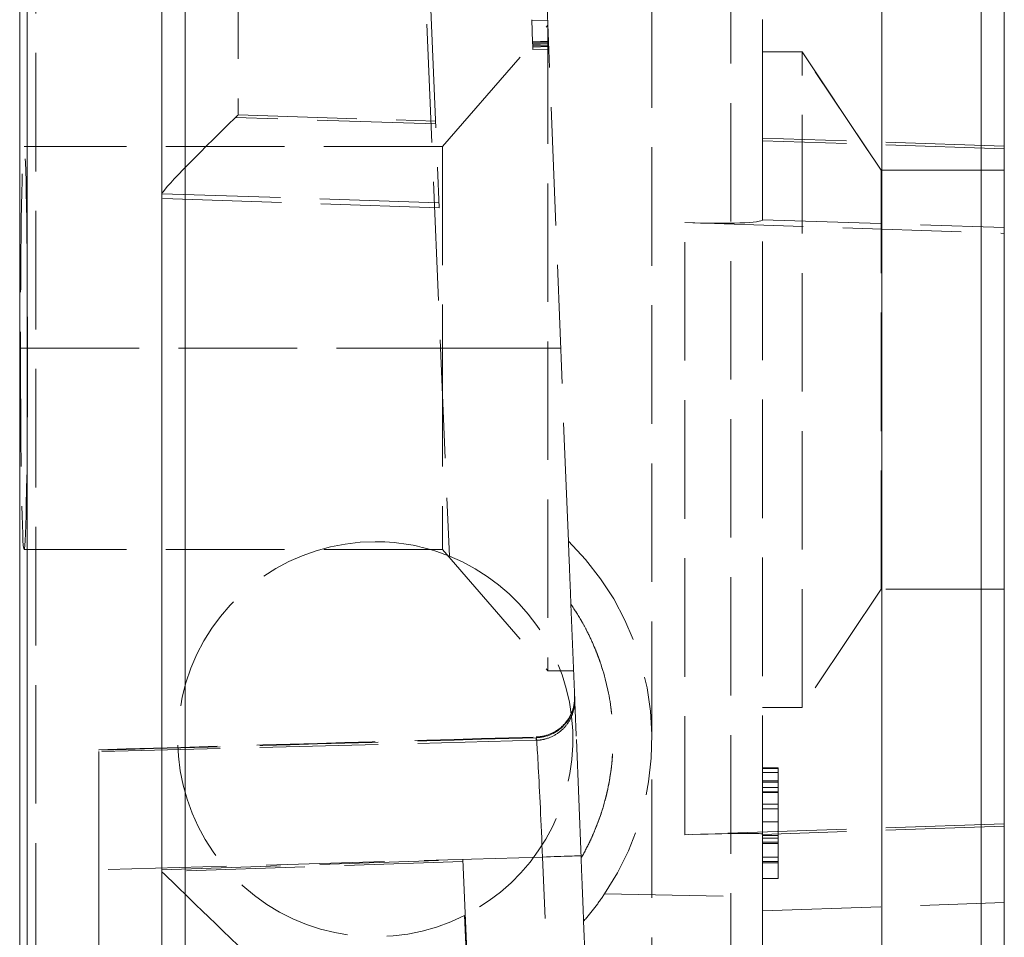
# Model space of a CAD drawing. Header units: millimetres. Extents: x -12.5 to 0, y -24 to 28.
# Tile 1 of 3: x -12.5 to 0, y -7.1 to 4.6. Entities that reach past the tile are written whole.
import ezdxf

# ---------------------------------------------------------------- set-up
doc = ezdxf.new("R2010")
doc.units = ezdxf.units.MM
doc.header["$LTSCALE"] = 10
doc.linetypes.add('ALLCAD_Strich', pattern=[0.2, 0.15, -0.05])
doc.layers.add('BESCH_KONT_verb_schn_seit_2d', color=160, linetype='Continuous')

msp = doc.modelspace()

# ---------------------------------------------------------------- linework, layer by layer
at = {"layer": 'BESCH_KONT_verb_schn_seit_2d', "linetype": 'Continuous', "lineweight": 0, "extrusion": (-1.094764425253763e-47, 1, -2.220446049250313e-16)}
for p, q in [((-0.2947642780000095, 27.45316593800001), (-0.2947642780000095, -22.97500000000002)), ((-7.105427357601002e-15, 27.453166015), (-7.105427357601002e-15, -22.97500000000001)), ((-12.46000000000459, 24.54999999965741), (-12.46000000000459, -22.55)), ((-12.36661540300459, 23.47391814), (-12.36661540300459, -21.47391813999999)), ((-10.66000000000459, -21.47391814), (-10.66000000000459, 23.47391813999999)), ((-10.36523572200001, -19.81929261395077), (-10.36523572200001, 8.977509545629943)), ((-1.550000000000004, 8.975000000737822), (-1.550000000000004, -22.975))]:
    msp.add_line(p, q, dxfattribs=at)
at = {"layer": 'BESCH_KONT_verb_schn_seit_2d', "linetype": 'ALLCAD_Strich', "lineweight": 0, "extrusion": (-1.094764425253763e-47, 1, -2.220446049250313e-16)}
for p, q in [((-7.105427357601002e-15, -22.97500000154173), (-7.105427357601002e-15, 27.45316601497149)), ((-4.460000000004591, -20.55854975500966), (-4.460000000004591, 23.46286749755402)), ((-3.460000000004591, 23.501519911), (-3.460000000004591, -7.934285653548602)), ((-12.2566484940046, -21.36395123), (-12.2566484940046, 23.36395123)), ((-7.510979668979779, 10.68182375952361), (-7.149788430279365, 2.175770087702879)), ((-3.060000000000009, 3.056724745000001), (-3.060000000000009, 9.917238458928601)), ((-9.694899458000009, 9.560877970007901), (-9.694899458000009, 3.351702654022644)), ((-7.478337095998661, 8.49683860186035), (-7.022745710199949, -2.23233859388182)), ((-5.516223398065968, -2.044415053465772), (-5.799698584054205, 5.04246458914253)), ((-5.968999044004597, 4.270977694), (-5.980407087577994, 4.556178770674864)), ((-5.979824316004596, 4.541609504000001), (-5.779872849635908, 4.546821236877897)), ((-7.109999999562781, 2.949999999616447), (-5.777400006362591, 4.484999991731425)), ((-5.777400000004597, 4.484571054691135), (-5.777400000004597, -3.684999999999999)), ((-5.969169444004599, 4.275237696), (-5.769448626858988, 4.286215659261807)), ((-5.968999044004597, 4.270977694), (-5.769269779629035, 4.281744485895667)), ((-5.967177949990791, 4.22545035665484), (-5.968999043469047, 4.270977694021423)), ((-5.968459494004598, 4.257488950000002), (-5.768758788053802, 4.268969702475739)), ((-5.968280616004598, 4.253017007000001), (-5.768579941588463, 4.264498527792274)), ((-5.96783545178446, 4.241887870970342), (-5.767980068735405, 4.249488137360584)), ((-5.967177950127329, 4.225450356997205), (-5.767200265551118, 4.230006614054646)), ((-5.966579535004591, 4.210489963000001), (-5.967177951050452, 4.225450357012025)), ((-5.966921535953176, 4.219039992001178), (-5.766944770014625, 4.223619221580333)), ((-5.966579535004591, 4.210489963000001), (-5.766599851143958, 4.214996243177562)), ((-5.965360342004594, 4.180010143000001), (-5.765386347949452, 4.184656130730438)), ((-5.765282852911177, 4.182071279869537), (-5.965261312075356, 4.177534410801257)), ((-3.060000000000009, 4.150000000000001), (-2.560000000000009, 4.150000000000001)), ((-2.560000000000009, 4.150000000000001), (-3.060000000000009, 4.150000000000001)), ((-2.560000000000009, 4.150000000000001), (-1.560000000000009, 2.650000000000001)), ((-2.560000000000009, -4.149999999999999), (-2.560000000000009, 4.150000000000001)), ((-1.56000000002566, 2.6499999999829), (-2.560000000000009, 4.150000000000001)), ((-7.194853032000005, 3.237041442), (-9.728280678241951, 3.319353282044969)), ((-9.694899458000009, 3.351702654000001), (-7.196274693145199, 3.270521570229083)), ((-7.105427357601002e-15, 2.957325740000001), (-3.060000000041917, 3.056724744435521)), ((-3.060000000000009, 3.021809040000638), (-3.060000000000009, 3.05672474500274)), ((-7.105427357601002e-15, 2.922410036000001), (-3.05999999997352, 3.021809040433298)), ((-3.060000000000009, 2.024890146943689), (-3.060000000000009, 3.021809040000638)), ((-7.110000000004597, 2.95), (-12.4050165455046, 2.95)), ((-7.110000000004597, 2.95), (-7.110000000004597, 0.4000000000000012)), ((-1.560000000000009, 2.650000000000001), (-7.105427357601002e-15, 2.650000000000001)), ((-1.560000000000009, -2.649999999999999), (-1.560000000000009, 2.650000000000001)), ((-7.105427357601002e-15, 2.650000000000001), (-1.560000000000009, 2.650000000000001)), ((-7.149788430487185, 2.175770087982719), (-10.66000000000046, 2.294062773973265)), ((-10.6599996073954, 2.352608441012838), (-7.152462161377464, 2.238736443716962)), ((-3.060000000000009, 2.023586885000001), (-3.060000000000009, 2.024890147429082)), ((-3.060000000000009, 2.024890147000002), (4.190781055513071e-11, 1.925491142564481)), ((-3.060000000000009, -5.750775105), (-3.060000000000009, 2.023586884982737)), ((-4.042547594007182, 1.988109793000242), (5.911715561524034e-12, 1.851884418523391)), ((-4.042547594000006, -5.758906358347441), (-4.042547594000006, 1.988109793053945)), ((-12.44952696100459, 0.4000000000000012), (-7.110000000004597, 0.4000000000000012)), ((-7.110000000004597, 0.4000000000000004), (-7.110000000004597, -2.149999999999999)), ((-5.777400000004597, 0.4000000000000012), (-7.110000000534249, 0.4000000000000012)), ((-5.614000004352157, 0.4000000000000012), (-5.777400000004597, 0.4000000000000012)), ((-7.110000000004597, -2.149999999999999), (-12.40501654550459, -2.149999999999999)), ((-7.109999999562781, -2.149999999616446), (-5.777399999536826, -3.68499999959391)), ((-1.56000000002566, -2.649999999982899), (-2.560000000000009, -4.149999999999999)), ((-7.105427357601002e-15, -2.649999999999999), (-1.560000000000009, -2.649999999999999)), ((-5.355836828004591, -6.054079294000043), (-5.484295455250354, -2.842613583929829)), ((-5.777400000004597, -3.684999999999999), (-5.450600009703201, -3.684999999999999)), ((-2.560000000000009, -4.149999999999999), (-3.060000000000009, -4.149999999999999)), ((-5.922613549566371, -4.563266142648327), (-11.4600000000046, -4.708267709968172)), ((-5.922613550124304, -4.563266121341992), (-5.923892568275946, -4.531290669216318)), ((-11.45999999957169, -6.203946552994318), (-11.46000000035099, -4.682514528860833)), ((-11.46000000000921, -4.688330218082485), (-11.46000000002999, -4.682514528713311)), ((-2.860000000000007, -4.912655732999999), (-3.060000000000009, -4.912655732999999)), ((-2.860000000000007, -4.920716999), (-3.060000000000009, -4.920716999)), ((-2.860000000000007, -4.972309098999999), (-3.060000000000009, -4.972309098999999)), ((-2.860000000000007, -4.912655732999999), (-2.860000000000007, -4.972309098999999)), ((-2.860000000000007, -5.075896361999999), (-3.060000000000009, -5.075896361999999)), ((-2.860000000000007, -5.092018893), (-3.060000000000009, -5.092018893)), ((-2.860000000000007, -5.092018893), (-2.860000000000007, -5.160136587)), ((-2.860000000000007, -5.160136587), (-3.060000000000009, -5.160136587)), ((-2.860000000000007, -5.217371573), (-3.060000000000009, -5.217371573)), ((-2.860000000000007, -5.225432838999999), (-3.060000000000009, -5.225432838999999)), ((-2.860000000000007, -5.369729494), (-3.060000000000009, -5.369729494)), ((-2.860000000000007, -5.429382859), (-3.060000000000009, -5.429382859)), ((-2.860000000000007, -5.429382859), (-2.860000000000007, -5.595444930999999)), ((-2.860000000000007, -5.595444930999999), (-3.060000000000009, -5.595444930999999)), ((-2.860000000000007, -5.595444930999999), (-2.860000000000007, -6.310882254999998)), ((1.968203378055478e-11, -5.61940363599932), (-4.042547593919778, -5.758906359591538)), ((-7.105427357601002e-15, -5.650305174), (-3.060000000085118, -5.754490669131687)), ((-3.060000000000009, -5.754490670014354), (-3.060000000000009, -5.750775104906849)), ((-3.060000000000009, -6.720210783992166), (-3.060000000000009, -5.754490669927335)), ((-2.860000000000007, -5.766746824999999), (-3.060000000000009, -5.766746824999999)), ((-2.860000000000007, -5.802216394), (-3.060000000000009, -5.802216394)), ((-2.860000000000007, -5.850987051), (-3.060000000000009, -5.850987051)), ((-2.860000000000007, -5.870334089), (-3.060000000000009, -5.870334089)), ((-5.84339202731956, -6.040669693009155), (-11.45999999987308, -6.203946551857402)), ((-10.65999999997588, -6.204640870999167), (-6.852846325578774, -6.073263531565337)), ((-6.851807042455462, -6.09773863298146), (-10.65970393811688, -6.227378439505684)), ((-6.852846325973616, -6.073263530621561), (-6.491816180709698, -14.57552345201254)), ((-5.732300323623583, -8.817962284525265), (-5.843392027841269, -6.040669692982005)), ((-2.860000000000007, -6.041635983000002), (-3.060000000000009, -6.041635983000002)), ((-2.860000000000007, -6.096049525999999), (-3.060000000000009, -6.096049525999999)), ((-11.4600000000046, -6.203946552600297), (-11.4600000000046, -10.96296798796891)), ((-2.860000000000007, -6.112172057), (-3.060000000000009, -6.112172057)), ((-2.860000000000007, -6.310882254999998), (-3.060000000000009, -6.310882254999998)), ((-5.059334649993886, -6.508606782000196), (-3.460000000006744, -6.537968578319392)), ((-3.059999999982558, -6.720210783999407), (5.197620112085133e-11, -6.61602528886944)), ((-3.060000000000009, -13.60191915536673), (-3.060000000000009, -6.720210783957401)), ((-6.829644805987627, -6.779864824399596), (-6.244562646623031, -20.55854975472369)), ((-5.32390463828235, -6.852384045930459), (-5.323904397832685, -6.852390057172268)), ((-5.323904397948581, -6.852390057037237), (-5.265609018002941, -8.309774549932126))]:
    msp.add_line(p, q, dxfattribs=at)
at = {"layer": 'BESCH_KONT_verb_schn_seit_2d', "linetype": 'ALLCAD_Strich', "lineweight": 0}
for start, end in [(90, 296.8812006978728), (67.9817617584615, 90)]:
    msp.add_arc((-7.960000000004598, -4.55), 2.5, start, end, dxfattribs=at)
at = {"layer": 'BESCH_KONT_verb_schn_seit_2d', "linetype": 'ALLCAD_Strich', "lineweight": 0, "extrusion": (-2.220446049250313e-16, -2.220446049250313e-16, -1)}
for centre, radius, start, end in [((7.960000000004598, -4.55), 3.500000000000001, 134.2845191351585, 214.0282735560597), ((7.960000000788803, -4.549999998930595), 2.500000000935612, 112.0182385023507, 243.1187992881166)]:
    msp.add_arc(centre, radius, start, end, dxfattribs=at)
at = {"layer": 'BESCH_KONT_verb_schn_seit_2d', "linetype": 'ALLCAD_Strich', "lineweight": 0}
for centre, major_axis, ratio, start_param, end_param in [((-9.660000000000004, 3.31830458), (-0.999436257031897, -0.9674916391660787), 0.03470142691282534, -1.536045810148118, -0.03485612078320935), ((-9.667055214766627, 3.327901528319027), (0.7804052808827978, 0.7548221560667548), 0.0335871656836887, 1.573989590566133, 1.616818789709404), ((-4.060000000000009, 2.058503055), (0.9999970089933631, -0.03508677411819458), 0.06970912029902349, -1.550897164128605, 0.002445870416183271), ((-5.937012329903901, -4.034688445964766), (0.499600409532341, 0.01998397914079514), 0.9935499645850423, -1.584274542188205, 5.09654283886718e-07), ((-5.857588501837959, -6.020421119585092), (0.06521815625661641, -1.498844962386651), 0.008867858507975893, -4.726284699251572, -3.028062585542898), ((-9.660000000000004, -7.193579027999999), (0.9999995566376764, -0.9665339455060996), 0.0009744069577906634, -3.116316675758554, -1.604761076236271)]:
    msp.add_ellipse(centre, major_axis=major_axis, ratio=ratio, start_param=start_param, end_param=end_param, dxfattribs=at)
at = {"layer": 'BESCH_KONT_verb_schn_seit_2d', "linetype": 'ALLCAD_Strich', "lineweight": 0, "extrusion": (-2.220446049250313e-16, -2.220446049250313e-16, -1)}
for centre, major_axis, ratio, start_param, end_param in [((-9.660000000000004, 3.31830458), (0.999436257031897, 0.9674916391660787), 0.03470142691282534, -1.605546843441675, -1.572123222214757), ((-12.40501654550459, 0.4000000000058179), (-1.990072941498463e-14, -2.549999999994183), 0.01745506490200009, -4.712388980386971, 1.570796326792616), ((-5.85648050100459, -6.047983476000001), (0.4996004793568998, 0.0199840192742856), 0.0135744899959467, -1.544052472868, -1.990589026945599e-09), ((-9.660000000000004, -6.191787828), (-0.9999995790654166, -0.0349860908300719), 0.02622796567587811, -0.02341656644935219, 0.0009176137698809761)]:
    msp.add_ellipse(centre, major_axis=major_axis, ratio=ratio, start_param=start_param, end_param=end_param, dxfattribs=at)
at = {"layer": 'BESCH_KONT_verb_schn_seit_2d', "linetype": 'ALLCAD_Strich', "lineweight": 0, "extrusion": (-2.220446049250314e-16, -2.220446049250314e-16, -1)}
for centre, major_axis, ratio, start_param, end_param in [((28.31012986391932, 1232.690418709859), (-3857.344921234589, -135.1416572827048), 0.3201052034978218, -1.55070736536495, -1.549272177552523), ((-4.060000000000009, -5.785741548), (-0.9999995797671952, -0.0349904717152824), 0.02619688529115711, 1.589166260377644, 3.142509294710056)]:
    msp.add_ellipse(centre, major_axis=major_axis, ratio=ratio, start_param=start_param, end_param=end_param, dxfattribs=at)
at = {"layer": 'BESCH_KONT_verb_schn_seit_2d', "linetype": 'ALLCAD_Strich', "lineweight": 0}
for points, knots in [([(-5.965261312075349, 4.177534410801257), (-5.965261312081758, 4.177534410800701), (-5.965275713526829, 4.177894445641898), (-5.96530878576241, 4.178721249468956), (-5.965397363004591, 4.180935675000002), (-5.965563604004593, 4.185091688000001), (-5.965731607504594, 4.189291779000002), (-5.965899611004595, 4.193491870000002), (-5.966117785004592, 4.198946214), (-5.966191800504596, 4.200796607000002), (-5.966265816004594, 4.202647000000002), (-5.966292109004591, 4.203304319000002), (-5.966319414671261, 4.203986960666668), (-5.966374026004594, 4.205352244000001), (-5.966480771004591, 4.208020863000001), (-5.966506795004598, 4.208671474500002), (-5.966532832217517, 4.20932241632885), (-5.966546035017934, 4.209680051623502), (-5.966579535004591, 4.210489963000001)], [2.131129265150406e-05, 2.131129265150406e-05, 2.131129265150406e-05, 2.131129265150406e-05, 3.418493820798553e-05, 3.418493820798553e-05, 3.418493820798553e-05, 6.866437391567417e-05, 6.866437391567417e-05, 6.866437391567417e-05, 0.0001031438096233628, 0.0001031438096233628, 0.0001031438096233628, 0.0001376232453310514, 0.0001376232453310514, 0.0001376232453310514, 0.0002065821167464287, 0.0002065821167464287, 0.0002065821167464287, 0.000275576, 0.000275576, 0.000275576, 0.000275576]), ([(-5.484295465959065, -2.842613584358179), (-5.487849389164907, -2.753765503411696), (-5.491438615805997, -2.664034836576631), (-5.498192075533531, -2.495198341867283), (-5.501430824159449, -2.414229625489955), (-5.507574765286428, -2.260631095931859), (-5.510106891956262, -2.197327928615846), (-5.51337005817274, -2.115748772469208), (-5.51448648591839, -2.087838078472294), (-5.515879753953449, -2.053006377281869), (-5.516223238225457, -2.044419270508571), (-5.516223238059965, -2.04441927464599)], [9.999996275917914e-07, 9.999996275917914e-07, 9.999996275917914e-07, 9.999996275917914e-07, 0.02667671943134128, 0.02667671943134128, 0.05166887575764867, 0.05166887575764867, 0.07809459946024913, 0.07809459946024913, 0.09712944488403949, 0.09712944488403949, 0.1137606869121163, 0.1137606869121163, 0.1137606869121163, 0.1137606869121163]), ([(-5.48429546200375, -2.842613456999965), (-5.43376973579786, -2.915635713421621), (-5.386480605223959, -2.990902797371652), (-5.342625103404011, -3.068129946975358), (-5.251148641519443, -3.229215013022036), (-5.17461126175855, -3.398827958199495), (-5.114355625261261, -3.574055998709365), (-5.050463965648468, -3.759857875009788), (-5.004878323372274, -3.95197295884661), (-4.978488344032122, -4.146696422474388), (-4.951610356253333, -4.345020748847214), (-4.94464453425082, -4.546050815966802), (-4.957730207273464, -4.745759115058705), (-4.970578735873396, -4.941848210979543), (-5.002758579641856, -5.136663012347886), (-5.05363858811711, -5.326445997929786), (-5.101624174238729, -5.505432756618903), (-5.166242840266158, -5.679943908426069), (-5.246355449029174, -5.846979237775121), (-5.280134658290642, -5.917409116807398), (-5.316668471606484, -5.986509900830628), (-5.355836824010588, -6.054079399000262)], [0, 0, 0, 0, 0.07856971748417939, 0.07856971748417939, 0.07856971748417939, 0.2424551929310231, 0.2424551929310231, 0.2424551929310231, 0.416230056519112, 0.416230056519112, 0.416230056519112, 0.5932183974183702, 0.5932183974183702, 0.5932183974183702, 0.7669992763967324, 0.7669992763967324, 0.7669992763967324, 0.9308942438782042, 0.9308942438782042, 0.9308942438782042, 1, 1, 1, 1]), ([(-5.484295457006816, -2.842613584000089), (-5.433593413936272, -2.915939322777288), (-5.386378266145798, -2.991114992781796), (-5.342634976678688, -3.068135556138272), (-5.320042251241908, -3.107915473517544), (-5.298377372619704, -3.148188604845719), (-5.277643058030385, -3.18895499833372), (-5.2472033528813, -3.248803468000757), (-5.218764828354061, -3.309714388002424), (-5.192327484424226, -3.37168775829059), (-5.179108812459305, -3.402674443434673), (-5.166390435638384, -3.4339267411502), (-5.154172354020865, -3.465444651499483), (-5.148063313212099, -3.481203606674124), (-5.142079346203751, -3.49702896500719), (-5.136220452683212, -3.512920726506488), (-5.130361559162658, -3.528812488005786), (-5.125130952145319, -3.543332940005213), (-5.119018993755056, -3.560795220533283), (-5.117470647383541, -3.565218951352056), (-5.115933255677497, -3.569645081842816), (-5.114406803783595, -3.574073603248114), (-5.050020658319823, -3.760869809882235), (-5.004870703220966, -3.951827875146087), (-4.978497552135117, -4.146697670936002), (-4.966006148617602, -4.238995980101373), (-4.957767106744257, -4.332187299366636), (-4.953877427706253, -4.426271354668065), (-4.949448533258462, -4.533398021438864), (-4.950684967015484, -4.639896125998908), (-4.957559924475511, -4.745770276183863), (-4.960229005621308, -4.786874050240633), (-4.963750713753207, -4.827883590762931), (-4.968126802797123, -4.868798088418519), (-4.975950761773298, -4.941948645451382), (-4.986499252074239, -5.014797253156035), (-4.999772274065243, -5.087343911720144), (-5.006408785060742, -5.123617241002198), (-5.013726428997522, -5.159815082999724), (-5.021725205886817, -5.195937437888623), (-5.025724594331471, -5.213998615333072), (-5.029894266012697, -5.232040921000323), (-5.034234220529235, -5.250064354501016), (-5.038574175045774, -5.26808778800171), (-5.043469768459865, -5.287573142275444), (-5.04776181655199, -5.304078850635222), (-5.049702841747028, -5.3115433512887), (-5.051671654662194, -5.318996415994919), (-5.053668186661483, -5.32643806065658), (-5.078492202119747, -5.418964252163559), (-5.107587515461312, -5.509727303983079), (-5.140829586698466, -5.598766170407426), (-5.159176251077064, -5.647907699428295), (-5.178789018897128, -5.696523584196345), (-5.199667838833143, -5.744614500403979), (-5.214595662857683, -5.77899827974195), (-5.230170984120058, -5.813113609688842), (-5.246398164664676, -5.846958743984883), (-5.280059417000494, -5.917166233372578), (-5.316521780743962, -5.986213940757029), (-5.35583682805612, -6.054079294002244)], [0, 0, 0, 0, 0.08242748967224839, 0.08242748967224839, 0.08242748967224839, 0.125, 0.125, 0.125, 0.1875, 0.1875, 0.1875, 0.21875, 0.21875, 0.21875, 0.234375, 0.234375, 0.234375, 0.25, 0.25, 0.25, 0.253958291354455, 0.253958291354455, 0.253958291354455, 0.4209200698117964, 0.4209200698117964, 0.4209200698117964, 0.5, 0.5, 0.5, 0.5900425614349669, 0.5900425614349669, 0.5900425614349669, 0.625, 0.625, 0.625, 0.6875, 0.6875, 0.6875, 0.71875, 0.71875, 0.71875, 0.734375, 0.734375, 0.734375, 0.75, 0.75, 0.75, 0.757066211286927, 0.757066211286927, 0.757066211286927, 0.8449244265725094, 0.8449244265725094, 0.8449244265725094, 0.8934143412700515, 0.8934143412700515, 0.8934143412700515, 0.9280833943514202, 0.9280833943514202, 0.9280833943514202, 1, 1, 1, 1]), ([(-5.922804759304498, -4.521574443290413), (-5.868802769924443, -4.519983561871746), (-5.814370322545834, -4.509388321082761), (-5.713951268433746, -4.472157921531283), (-5.666582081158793, -4.445353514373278), (-5.58367568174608, -4.379015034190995), (-5.547114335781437, -4.338646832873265), (-5.489267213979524, -4.249568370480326), (-5.467261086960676, -4.1997496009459), (-5.447159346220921, -4.122934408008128), (-5.442500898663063, -4.096887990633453), (-5.438627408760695, -4.05749362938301), (-5.437854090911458, -4.044206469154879), (-5.437520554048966, -4.025941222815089), (-5.437504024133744, -4.020960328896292), (-5.437605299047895, -4.012245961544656), (-5.437691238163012, -4.008492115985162), (-5.437829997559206, -4.004415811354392), (-5.437842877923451, -4.004049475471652), (-5.437861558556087, -4.003533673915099), (-5.437867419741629, -4.003374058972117), (-5.437878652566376, -4.003071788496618), (-5.437884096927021, -4.002927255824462), (-5.437893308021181, -4.002684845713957), (-5.437897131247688, -4.002585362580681), (-5.437905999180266, -4.002355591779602), (-5.437909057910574, -4.002277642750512), (-5.437929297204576, -4.001761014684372), (-5.437922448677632, -4.001937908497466), (-5.437922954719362, -4.001925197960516), (-5.437922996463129, -4.001924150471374), (-5.43792299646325, -4.001924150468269), (-5.437922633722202, -4.001933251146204), (-5.437919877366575, -4.002002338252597), (-5.437914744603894, -4.002130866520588), (-5.437886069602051, -4.002848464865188), (-5.437844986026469, -4.003875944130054), (-5.437604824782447, -4.009880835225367), (-5.437252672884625, -4.01868378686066), (-5.435246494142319, -4.068836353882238), (-5.432331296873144, -4.141718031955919), (-5.425258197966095, -4.318544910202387), (-5.42164540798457, -4.408864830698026), (-5.417518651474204, -4.512033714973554)], [0, 0, 0, 0, 0.1620762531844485, 0.1620762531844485, 0.3212955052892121, 0.3212955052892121, 0.4806172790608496, 0.4806172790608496, 0.6399353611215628, 0.6399353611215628, 0.7188228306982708, 0.7188228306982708, 0.758688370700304, 0.758688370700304, 0.7736277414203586, 0.7736277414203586, 0.7848335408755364, 0.7848335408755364, 0.7859361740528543, 0.7859361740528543, 0.7864376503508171, 0.7864376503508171, 0.7869431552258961, 0.7869431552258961, 0.7874506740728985, 0.7874506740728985, 0.7884669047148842, 0.7884669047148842, 0.796537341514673, 0.796537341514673, 0.7986223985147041, 0.7986223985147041, 0.8049254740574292, 0.8049254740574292, 0.8300901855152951, 0.8300901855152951, 0.905595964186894, 0.905595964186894, 1.132436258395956, 1.132436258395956, 1.779807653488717, 1.779807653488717, 2.244065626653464, 2.244065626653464, 2.244065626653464, 2.244065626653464]), ([(-5.436261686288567, -4.043457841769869), (-5.43593195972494, -4.051701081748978), (-5.435806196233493, -4.059960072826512), (-5.436391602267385, -4.121315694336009), (-5.445581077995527, -4.174997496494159), (-5.4799523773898, -4.275494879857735), (-5.505562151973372, -4.32356125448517), (-5.569794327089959, -4.408134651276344), (-5.609212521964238, -4.445696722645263), (-5.697074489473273, -4.505977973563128), (-5.746688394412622, -4.529350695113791), (-5.838453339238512, -4.555656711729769), (-5.880626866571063, -4.562153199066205), (-5.922613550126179, -4.563266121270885)], [0, 0, 0, 0, 0.02475708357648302, 0.02475708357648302, 0.1840752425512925, 0.1840752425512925, 0.3433947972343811, 0.3433947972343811, 0.5026751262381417, 0.5026751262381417, 0.6630539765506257, 0.6630539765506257, 0.7890582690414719, 0.7890582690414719, 0.7890582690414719, 0.7890582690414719]), ([(-2.860000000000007, -4.972309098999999), (-2.860000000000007, -4.975235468), (-2.860000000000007, -4.98082979), (-2.860000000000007, -4.991373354), (-2.860000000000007, -5.002493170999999), (-2.860000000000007, -5.014872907), (-2.860000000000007, -5.028536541), (-2.860000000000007, -5.042888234), (-2.860000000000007, -5.058067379), (-2.860000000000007, -5.070188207), (-2.860000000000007, -5.075896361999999)], [0, 0, 0, 0, 0.177640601, 0.339594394, 0.484511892, 0.614603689, 0.730594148, 0.832799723, 0.921259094, 1, 1, 1, 1]), ([(-2.860000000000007, -5.160136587), (-2.860000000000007, -5.161915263), (-2.860000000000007, -5.165308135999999), (-2.860000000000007, -5.171747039), (-2.860000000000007, -5.178900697), (-2.860000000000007, -5.186850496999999), (-2.860000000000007, -5.19544903), (-2.860000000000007, -5.203837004), (-2.860000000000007, -5.213843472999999), (-2.860000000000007, -5.221809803), (-2.860000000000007, -5.225432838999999)], [0, 0, 0, 0, 0.182600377, 0.348315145, 0.497351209, 0.629993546, 0.744658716, 0.844766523, 0.929400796, 1, 1, 1, 1]), ([(-2.860000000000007, -5.225432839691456), (-2.860000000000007, -5.229757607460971), (-2.860000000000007, -5.239035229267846), (-2.860000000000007, -5.256309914), (-2.860000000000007, -5.276603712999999), (-2.860000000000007, -5.300630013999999), (-2.860000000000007, -5.327929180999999), (-2.860000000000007, -5.358794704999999), (-2.860000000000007, -5.392945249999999), (-2.860000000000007, -5.416884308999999), (-2.860000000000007, -5.429382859)], [4.188186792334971e-09, 4.188186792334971e-09, 4.188186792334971e-09, 4.188186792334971e-09, 0.078585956, 0.168584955, 0.270115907, 0.385671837, 0.516743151, 0.661802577, 0.823427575, 1, 1, 1, 1]), ([(-5.323904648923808, -6.852384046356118), (-5.323904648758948, -6.852384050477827), (-5.324247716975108, -6.843807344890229), (-5.325639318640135, -6.809017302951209), (-5.32675438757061, -6.781140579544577), (-5.330014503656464, -6.699637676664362), (-5.33254485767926, -6.63637882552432), (-5.338688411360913, -6.482789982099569), (-5.341929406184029, -6.401765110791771), (-5.348687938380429, -6.2328018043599), (-5.352280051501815, -6.142998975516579), (-5.355836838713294, -6.05407929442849)], [3.125248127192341e-06, 3.125248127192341e-06, 3.125248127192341e-06, 3.125248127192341e-06, 0.01331517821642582, 0.01331517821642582, 0.02854982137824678, 0.02854982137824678, 0.04970672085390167, 0.04970672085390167, 0.0697398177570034, 0.0697398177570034, 0.09112381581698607, 0.09112381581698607, 0.09112381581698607, 0.09112381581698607]), ([(-5.059334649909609, -6.508606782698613), (-5.100080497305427, -6.56895073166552), (-5.142612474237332, -6.62787655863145), (-5.230954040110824, -6.742612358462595), (-5.276710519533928, -6.798355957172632), (-5.32390439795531, -6.852390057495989)], [-0.04372602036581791, -0.04372602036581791, -0.04372602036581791, -0.04372602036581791, -0.02186023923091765, -0.02186023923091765, 0, 0, 0, 0])]:
    msp.add_open_spline(points, degree=3, knots=knots, dxfattribs=at)
for points in [[(-11.46000000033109, -4.682514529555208), (-9.614247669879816, -4.629574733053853), (-7.768515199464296, -4.575946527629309), (-5.922805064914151, -4.521574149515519)], [(-11.4600000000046, -4.688333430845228), (-11.4600000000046, -4.688332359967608), (-11.4600000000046, -4.688331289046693), (-11.4600000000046, -4.688330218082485)], [(-2.860000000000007, -5.075896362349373), (-2.860000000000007, -5.081186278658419), (-2.860000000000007, -5.086476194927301), (-2.860000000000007, -5.092018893)]]:
    msp.add_open_spline(points, degree=3, dxfattribs=at)

doc.saveas('drawing.dxf')
